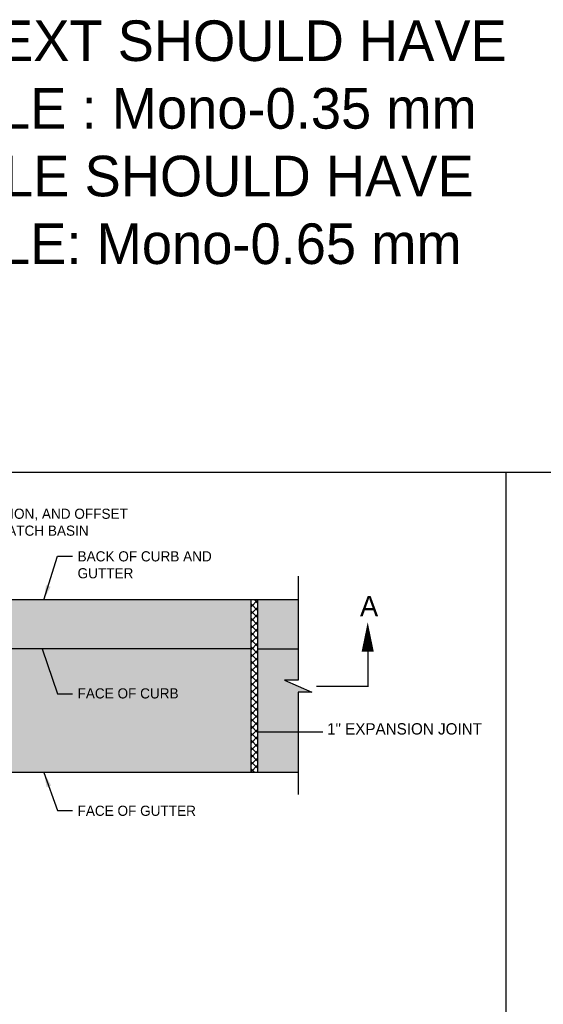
# Model space of a CAD drawing. Header units: feet. Extents: x 6 to 191, y 4 to 30.
# Tile 14 of 42: x 15 to 21, y 18 to 30. Entities that reach past the tile are written whole.
import ezdxf

# ---------------------------------------------------------------- set-up
doc = ezdxf.new("R2010")
doc.units = ezdxf.units.FT
doc.header["$MEASUREMENT"] = 0
doc.linetypes.add('B', pattern=[0.3, 0.25, -0.05])
doc.linetypes.add('PHANTOM2', pattern=[1.25, 0.625, -0.125, 0.125, -0.125, 0.125, -0.125])
doc.layers.add('COLUMNS', color=6, linetype='Continuous', plot=False)
for name, color, linetype in [('DETAIL-HATCH-SOLID', 255, 'Continuous'), ('DETAILS', 4, 'Continuous'), ('Hatch', 7, 'Continuous'), ('PHANTOM', 7, 'PHANTOM2'), ('SH_Border', 7, 'Continuous'), ('SH_Data', 7, 'Continuous'), ('text', 9, 'Continuous')]:
    doc.layers.add(name, color=color, linetype=linetype)
doc.styles.get("Standard").update_dxf_attribs({"font": 'font31.shx'})
doc.dimstyles.get("Standard").update_dxf_attribs({"dimtxt": 0.18, "dimasz": 0.18, "dimexe": 0.18, "dimexo": 0.0625, "dimgap": 0.09, "dimtad": 0, "dimtih": 1, "dimtoh": 1, "dimdec": 4, "dimzin": 0, "dimdsep": 46, "dimtxsty": 'Standard', "dimcen": 0.09, "dimadec": 0, "dimazin": 0, "dimtfac": 1, "dimtdec": 4, "dimtofl": 0, "dimtmove": 0, "dimatfit": 3, "dimfxl": 1, "dimtolj": 1, "dimtzin": 0, "dimarcsym": 0})

msp = doc.modelspace()

# ---------------------------------------------------------------- hatches: boundary and pattern name
at = {"layer": 'DETAIL-HATCH-SOLID', "linetype": 'Continuous'}
h = msp.add_hatch(color=256, dxfattribs=at)
h.dxf.hatch_style = 1
h.paths.add_polyline_path([(7.59947, 22.80237), (7.09947, 22.80237), (7.09948, 22.20176), (7.59947, 22.20176)])
h.paths.add_polyline_path([(7.59947, 22.20176), (7.09948, 22.20176), (7.09949, 21.81319), (6.93114, 21.81319), (7.26779, 21.66483), (7.09947, 21.66483), (7.09947, 20.67565), (7.59947, 20.67565)])
edge = h.paths.add_edge_path()
edge.add_arc((11.14595, 22.76725), 0.03517, 92.925856, 180, ccw=False)
edge.add_line((11.14415, 22.80237), (7.6828, 22.80237))
edge.add_line((7.6828, 22.80237), (7.6828, 22.20176))
edge.add_line((7.6828, 22.20176), (11.11398, 22.20176))
edge.add_arc((11.18733, 22.22369), 0.07655, 180.640026, 196.64631, ccw=False)
edge.add_line((11.11078, 22.22283), (11.11078, 22.76725))
edge = h.paths.add_edge_path()
edge.add_arc((11.08774, 22.13872), 0.05466, 1.360219, 35.806276)
edge.add_arc((11.18733, 22.22369), 0.07655, 196.64631, 223.800277, ccw=False)
edge.add_line((11.11398, 22.20176), (7.6828, 22.20176))
edge.add_line((7.6828, 22.20176), (7.6828, 20.67565))
edge.add_line((7.6828, 20.67565), (11.17576, 20.67565))
edge.add_arc((11.17505, 20.70832), 0.03268, 181.857966, 271.244371, ccw=False)
edge.add_line((11.14239, 20.70726), (11.14239, 22.14002))
edge = h.paths.add_edge_path()
edge.add_line((17.6828, 22.20176), (14.2516, 22.20176))
edge.add_arc((14.17826, 22.22369), 0.07655, 316.199723, 343.35369, ccw=False)
edge.add_arc((14.27784, 22.13872), 0.05466, 144.193724, 181.360219)
edge.add_line((14.2232, 22.13742), (14.2232, 20.70938))
edge.add_arc((14.19054, 20.70832), 0.03268, -78.087864, 1.857966, ccw=False)
edge.add_line((14.19728, 20.67635), (17.6828, 20.67635))
edge.add_line((17.6828, 20.67635), (17.6828, 22.20176))
edge = h.paths.add_edge_path()
edge.add_line((17.6828, 22.80237), (14.21785, 22.80237))
edge.add_arc((14.21964, 22.76725), 0.03517, 0, 92.925856, ccw=False)
edge.add_line((14.25481, 22.76725), (14.25481, 22.22454))
edge.add_arc((14.17826, 22.22369), 0.07655, -16.64631, 0.640026, ccw=False)
edge.add_line((14.2516, 22.20176), (17.6828, 22.20176))
edge.add_line((17.6828, 22.20176), (17.6828, 22.80237))
h.paths.add_polyline_path([(18.26614, 22.80237), (17.76613, 22.80237), (17.76613, 22.20176), (18.26615, 22.20176)])
h.paths.add_polyline_path([(18.26613, 21.66483), (18.43446, 21.66483), (18.09781, 21.81319), (18.26616, 21.81319), (18.26615, 22.20176), (17.76613, 22.20176), (17.76613, 20.67635), (18.26613, 20.67635)])
at = {"layer": 'Hatch', "linetype": 'Continuous'}
h = msp.add_hatch(dxfattribs=at)
h.set_pattern_fill('ANSI37', color=256, scale=0.5)
h.set_pattern_definition([(45, (-163.933946, -5.017366), (-0.044194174, 0.044194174), []), (135, (-163.933946, -5.017366), (-0.044194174, -0.044194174), [])])
h.paths.add_polyline_path([(7.6828, 22.80237), (7.59947, 22.80237), (7.59947, 20.67565), (7.6828, 20.67565)])
h.paths.add_polyline_path([(17.76613, 22.80237), (17.6828, 22.80237), (17.6828, 20.67635), (17.76613, 20.67635)])

# ---------------------------------------------------------------- linework, layer by layer
at = {"layer": 'COLUMNS'}
msp.add_lwpolyline([(6.09752, 3.62445), (6.09752, 24.37445), (36.47252, 24.37445), (36.47252, 3.62445)], close=True, dxfattribs=at)
at = {"layer": 'DETAILS'}
for p, q in [((18.26613, 23.09447), (18.26616, 21.81319)), ((18.09781, 21.81319), (18.43446, 21.66483)), ((18.26616, 21.81319), (18.09781, 21.81319)), ((18.26613, 21.66483), (18.26613, 20.40433)), ((18.43446, 21.66483), (18.26613, 21.66483))]:
    msp.add_line(p, q, dxfattribs=at)
for points in [[(18.26613, 22.80237), (14.22144, 22.80237)], [(17.6828, 22.80237), (17.6828, 20.67565)], [(17.76613, 22.80237), (17.76613, 20.67565)], [(17.6828, 22.20176), (14.25159, 22.20176)], [(17.76613, 22.20176), (18.26613, 22.20176)], [(18.26613, 20.67635), (14.19728, 20.67635)]]:
    msp.add_lwpolyline(points, dxfattribs=at)
at = {"layer": 'PHANTOM', "linetype": 'Continuous'}
msp.add_lwpolyline([(19.12182, 22.52899, 0, 0.15, 0), (19.12182, 22.16615, 0.15, 0.15, 0)], format="xyseb", dxfattribs=at)
at = {"layer": 'PHANTOM', "linetype": 'B'}
msp.add_lwpolyline([(19.12616, 22.19245, 0.01875, 0.01875, 0), (19.12616, 21.73901, 0.01875, 0.01875, 0), (18.4909, 21.73901, 0, 0, 0)], format="xyseb", dxfattribs=at)
at = {"layer": 'SH_Border'}
msp.add_line((20.82148, 24.37445), (20.82148, 3.62445), dxfattribs=at)

# ---------------------------------------------------------------- texts
at = {"layer": 'PHANTOM', "insert": (19.02754, 22.8524), "char_height": 0.25, "width": 0.351345, "attachment_point": 1}
msp.add_mtext('A', dxfattribs=at)
at = {"layer": 'SH_Data', "color": 1, "insert": (10.72914, 29.9406), "char_height": 0.5, "width": 15.2121855, "attachment_point": 1}
msp.add_mtext('\\pxi-3,l3,t3;REGULAR TEXT SHOULD HAVE \\PA PLOT STYLE : Mono-0.35 mm\\PALL THE TITLE SHOULD HAVE \\PA PLOT STYLE: Mono-0.65 mm', dxfattribs=at)
at = {"layer": 'text', "linetype": 'Continuous', "insert": (13.25994, 23.92682), "char_height": 0.125, "width": 3.3132622, "attachment_point": 1}
msp.add_mtext('ELEVATION, STATION, AND OFFSET LOCATION FOR CATCH BASIN', dxfattribs=at)
at = {"layer": 'text', "attachment_point": 1}
for s, insert, char_height, width in [('BACK OF CURB AND GUTTER', (15.54762, 23.40233), 0.125, 1.6921427), ('FACE OF CURB', (15.54762, 21.71419), 0.125, 1.4060119), ('1" EXPANSION JOINT', (18.62116, 21.28473), 0.14, 2.5897055), ('FACE OF GUTTER', (15.54762, 20.26851), 0.125, 1.6083929)]:
    msp.add_mtext(s, dxfattribs=dict(at, insert=insert, char_height=char_height, width=width))

# ---------------------------------------------------------------- leaders
at = {"layer": 'text'}
for points in [[(15.13277, 22.80237), (15.3025, 23.34261), (15.4836, 23.34261)], [(15.11082, 22.20176), (15.3025, 21.64747), (15.4836, 21.64747)], [(17.76613, 21.17765), (18.43409, 21.17705), (18.56823, 21.17705)], [(15.13277, 20.67635), (15.3025, 20.2088), (15.4836, 20.2088)]]:
    msp.add_leader(points, dimstyle='Standard', override={"dimtxt": 0.1875}, dxfattribs=at)

doc.saveas('drawing.dxf')
